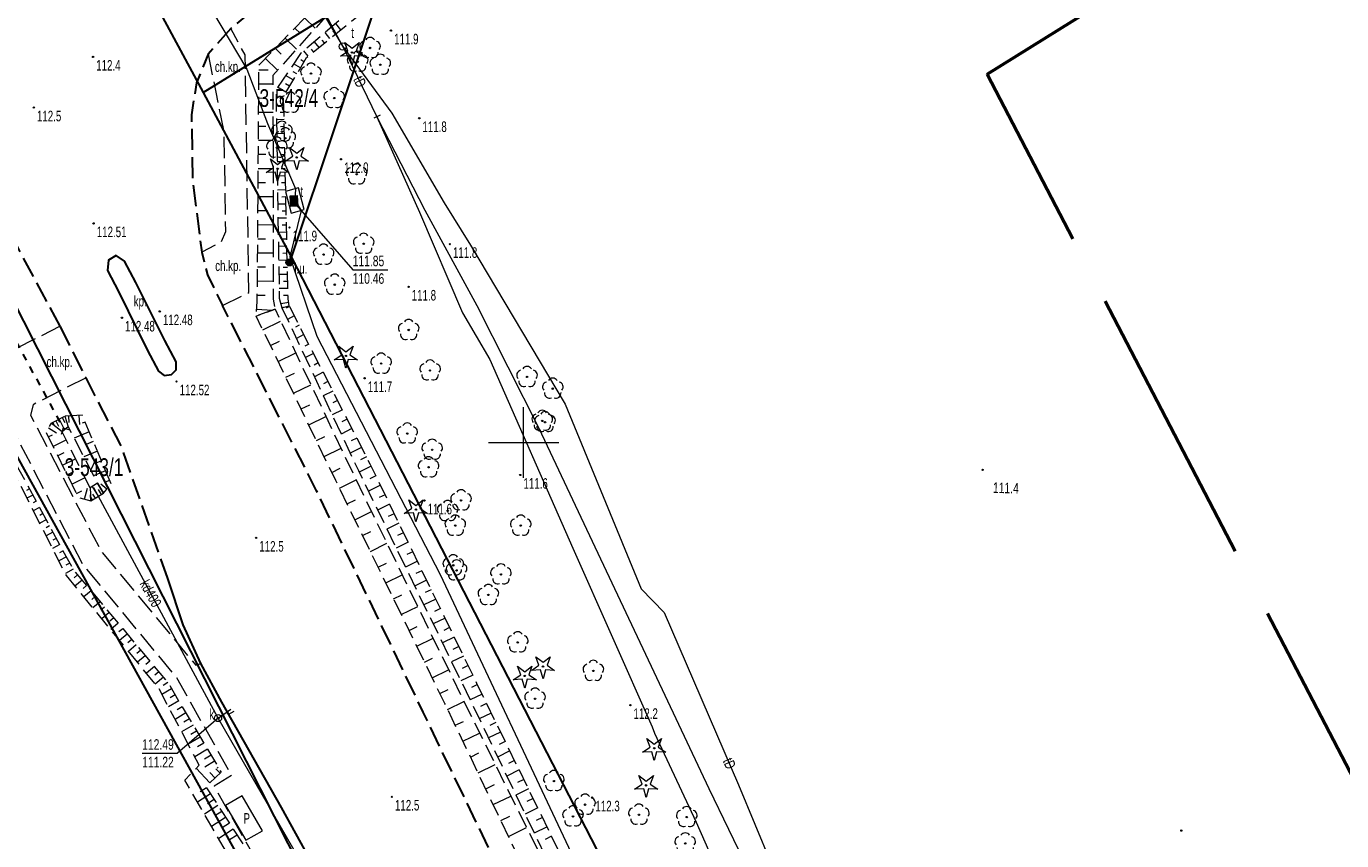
# Model space of a CAD drawing. Header units: metres. Extents: x 7531673 to 7533164, y 5721297 to 5724010.
# Tile 28 of 58: x 7532615 to 7532708, y 5722222 to 5722280. Entities that reach past the tile are written whole.
import ezdxf
from ezdxf.enums import TextEntityAlignment as Align

# ---------------------------------------------------------------- set-up
doc = ezdxf.new("R2010")
doc.units = ezdxf.units.M
for name, pattern in [('2_PTRW01', [1, 0.5, -0.5]), ('4_1', [0]), ('4_SUBP02_07', [0]), ('4_SUPK_01', [0]), ('4_SUPT_01', [0]), ('GDE', [0]), ('GUZ', [1, 0.5, -0.5]), ('L_0_05', [1.75, 1.25, -0.5]), ('L_0_06', [2, 1.5, -0.5]), ('L_0_09', [2.5, 2, -0.5]), ('L_0_7E', [1, 0.5, -0.5])]:
    doc.linetypes.add(name, pattern=pattern)
doc.layers.get('0').update_dxf_attribs({"color": 252})
for name, color, linetype, lineweight in [('chodnik', 252, 'L_0_06', 18), ('Dzialki', 80, 'GDE', 30), ('jezdnia', 252, 'L_0_06', 18), ('k', 252, 'Continuous', 18), ('kraweznik', 252, 'Continuous', 25), ('Numery_dzialek', 80, 'Continuous', 30), ('odwodnienie_liniowe', 24, 'L_0_BB', 18), ('opis', 7, 'Continuous', 18), ('przepust', 252, 'L_0_7E', 35), ('PTRW_L_1', 252, 'Continuous', 18), ('RTPW_T_0', 252, 'Continuous', 15), ('skarpa_nieumocniona', 252, 'L_0_05', 18), ('skarpa_umocniona', 252, 'Continuous', 18), ('SUBT_L_0', 30, '4_SUBP02_07', 18), ('SUPK_E_T_0', 24, 'Continuous', 15), ('SUPK_L_0', 24, '4_SUPK_01', 18), ('SUPT_E_T_0', 30, 'Continuous', 15), ('SUPT_L_0', 30, '4_SUPT_01', 18), ('SUTK_T_0', 252, 'Continuous', 18), ('SUTT_T_0', 30, 'Continuous', 18), ('SUUK_E_T_9', 34, 'Continuous', 15), ('SUUK_T_2', 34, 'Continuous', 18), ('SUUT_E_T_3', 7, 'Continuous', 15), ('SUUT_E_T_9', 30, 'Continuous', 15), ('SUUT_T_1', 30, 'Continuous', 18), ('SUXX_T_6', 7, 'Continuous', 18), ('Uzytki', 252, 'GUZ', 18), ('wiata_przystankowa', 7, 'Continuous', 18), ('wysokosci_naturalne', 7, 'Continuous', 18), ('wysokosci_sztuczne', 7, 'Continuous', 18)]:
    doc.layers.add(name, color=color, linetype=linetype, lineweight=lineweight)
doc.layers.add('zakres', color=7, linetype='L_0_09', lineweight=50, true_color=0xff05ff)
doc.styles.get("Standard").update_dxf_attribs({"font": 'arial.ttf'})
doc.linetypes.add('L_0_BB', pattern='A,-0.4,[5,113 e2 pomiar.shx,S=0.05,R=0,X=0,Y=0]', length=0.4)

# ---------------------------------------------------------------- blocks, each defined once
blk = doc.blocks.new('2_RTPW01')
at = {"linetype": 'Continuous'}
blk.add_circle((0, 0), 0.045, dxfattribs=at)
blk = doc.blocks.new('4_SUPS01_05')
at = {"linetype": 'Continuous'}
blk.add_circle((0, 0), 0.0625, dxfattribs=at)
blk = doc.blocks.new('4_SUPS01_07')
at = {"linetype": 'Continuous'}
blk.add_circle((0, 0), 0.0625, dxfattribs=at)
blk = doc.blocks.new('4_SUUS15_05')
at = {"linetype": 'Continuous'}
blk.add_circle((0, 0), 0.25, dxfattribs=at)
blk = doc.blocks.new('4_SUUS15_07')
at = {"linetype": 'Continuous'}
blk.add_circle((0, 0), 0.25, dxfattribs=at)
blk = doc.blocks.new('4_SUXX')
at = {"linetype": 'Continuous'}
blk.add_line((0, -0.25), (0, 0.25), dxfattribs=at)
blk = doc.blocks.new('L_0_BB_1')
at = {"color": 0, "linetype": 'Continuous', "lineweight": 13, "flags": 128}
blk.add_lwpolyline([(0, -0.5), (0, 0.5)], dxfattribs=at)
blk = doc.blocks.new('L_0_7E_2')
at = {"color": 0, "linetype": 'Continuous', "lineweight": 13, "flags": 128}
for points in [[(0, 0), (-0.7, 0.7)], [(0, 0), (-0.7, -0.7)]]:
    blk.add_lwpolyline(points, dxfattribs=at)
blk = doc.blocks.new('OBOP01_01')
at = {"linetype": 'Continuous', "lineweight": 18}
blk.add_hatch(color=0, dxfattribs=at).paths.add_polyline_path([(0, -0.1, 1), (0, 0.1, 1)])
at = {"color": 0, "linetype": 'Continuous', "lineweight": 18, "flags": 128}
blk.add_lwpolyline([(0, -1.74), (-0.35, -0.48), (-1.65, -0.54), (-0.57, 0.18), (-1.02, 1.4), (0, 0.6), (1.02, 1.4), (0.57, 0.18), (1.65, -0.54), (0.35, -0.48), (0, -1.74)], dxfattribs=at)
at = {"color": 0, "linetype": 'Continuous', "lineweight": 18}
blk.add_circle((0, 0), 0.1, dxfattribs=at)
blk = doc.blocks.new('OBOP02_01')
at = {"linetype": 'Continuous', "lineweight": 18}
blk.add_hatch(color=0, dxfattribs=at).paths.add_polyline_path([(0, -0.1, 1), (0, 0.1, 1)])
at = {"color": 0, "linetype": 'Continuous', "lineweight": 18}
blk.add_circle((0, 0), 0.1, dxfattribs=at)
for centre, radius, start, end in [((-0.77, 0.25), 0.7, 101.6336, 222.6627), ((0, 0.8), 0.7, 29.8459, 150.1541), ((0.77, 0.25), 0.7, 317.3373, 78.3664), ((-0.46, -0.64), 0.71, 174.3693, 292.5572), ((0.46, -0.64), 0.71, 247.4428, 5.6307)]:
    blk.add_arc(centre, radius, start, end, dxfattribs=at)
blk = doc.blocks.new('SUUS31_01')
at = {"linetype": 'Continuous', "lineweight": 13}
blk.add_hatch(color=0, dxfattribs=at).paths.add_polyline_path([(0, -0.5, 1), (0, 0.5, 1)])
at = {"color": 0, "linetype": 'Continuous', "lineweight": 13}
blk.add_circle((0, 0), 0.5, dxfattribs=at)
blk = doc.blocks.new('SUUS22_1B')
at = {"linetype": 'Continuous', "lineweight": 18, "true_color": 0xffffff}
blk.add_hatch(color=7, dxfattribs=at).paths.add_polyline_path([(0.75, 0.5), (0.75, -0.5), (-0.75, -0.5), (-0.75, 0.5)])
at = {"color": 0, "linetype": 'Continuous', "lineweight": 18, "flags": 128}
blk.add_lwpolyline([(0.75, 0.5), (0.75, -0.5), (-0.75, -0.5), (-0.75, 0.5)], close=True, dxfattribs=at)
blk = doc.blocks.new('RTPW01')
at = {"linetype": 'Continuous', "lineweight": 13}
blk.add_hatch(color=0, dxfattribs=at).paths.add_polyline_path([(0, -0.09, 1), (0, 0.09, 1)])
at = {"color": 0, "linetype": 'Continuous', "lineweight": 13}
blk.add_circle((0, 0), 0.0906, dxfattribs=at)
blk = doc.blocks.new('RTPW02')
at = {"linetype": 'Continuous', "lineweight": 13}
blk.add_hatch(color=0, dxfattribs=at).paths.add_polyline_path([(0, -0.09, 1), (0, 0.09, 1)])
at = {"color": 0, "linetype": 'Continuous', "lineweight": 13}
blk.add_circle((0, 0), 0.0906, dxfattribs=at)

msp = doc.modelspace()

# ---------------------------------------------------------------- linework, layer by layer
at = {"layer": 'chodnik', "color": 252, "lineweight": 18, "flags": 128}
for points in [[(7532628.61, 5722259.73), (7532630.49, 5722260.65), (7532630.22, 5722277.53), (7532629.19, 5722279.4)], [(7532627.59, 5722277.59), (7532628.71, 5722271.99), (7532628.82, 5722264.96), (7532628.51, 5722264.23), (7532627.13, 5722263.51)], [(7532617.08, 5722258.26), (7532612.29, 5722255.84), (7532611.91, 5722254.38), (7532618.64, 5722241.38), (7532625.33, 5722233.31), (7532629.26, 5722226.34), (7532628.01, 5722225.59), (7532631, 5722220.34), (7532632.27, 5722221.03), (7532635.23, 5722215.77), (7532636.88, 5722216.69)], [(7532618.91, 5722254.6), (7532615.15, 5722252.68), (7532614.96, 5722251.95), (7532619.99, 5722242.27), (7532626.71, 5722234.18), (7532627.06, 5722234.31)]]:
    msp.add_lwpolyline(points, dxfattribs=at)
at = {"layer": 'Dzialki'}
for p, q in [((7532620.32, 5722287.7), (7532627.23, 5722274.86)), ((7532627.23, 5722274.86), (7532640.08, 5722282.78)), ((7532633.52, 5722263.15), (7532640.08, 5722282.78)), ((7532627.23, 5722274.86), (7532633.52, 5722263.15)), ((7532640.69, 5722206.86), (7532609, 5722269.44)), ((7532633.52, 5722263.15), (7532723.82, 5722088.06)), ((7532611.22, 5722254.02), (7532633.05, 5722214.59))]:
    msp.add_line(p, q, dxfattribs=at)
at = {"layer": 'jezdnia', "color": 251, "lineweight": 30, "flags": 128}
for points in [[(7532617.08, 5722258.26), (7532614.15, 5722263.69), (7532608.62, 5722274.38), (7532604.74, 5722281.75), (7532598.63, 5722293.3), (7532591.34, 5722307.27), (7532584.12, 5722321.19), (7532576.54, 5722335.73), (7532569.41, 5722349.09), (7532568.55, 5722350.78), (7532565.6, 5722356.67), (7532560.78, 5722366.49), (7532556.81, 5722374.68), (7532556.51, 5722375.32), (7532552.38, 5722383.77), (7532548.35, 5722392.05), (7532548.26, 5722392.2), (7532537.21, 5722413.25), (7532526.05, 5722434.31), (7532515.77, 5722453.81), (7532506.62, 5722471.04), (7532493.84, 5722495.26), (7532485.47, 5722511.03), (7532474.97, 5722530.92), (7532462.83, 5722553.9), (7532450.84, 5722576.6), (7532439.72, 5722597.63), (7532428.42, 5722619), (7532417.29, 5722640.04), (7532405.47, 5722662.39), (7532394.18, 5722683.74), (7532376.97, 5722716.29), (7532365.35, 5722738.22), (7532359.68, 5722749.07), (7532347.98, 5722771.21), (7532335.72, 5722794.35), (7532324.06, 5722816.35), (7532314.09, 5722835.15), (7532304.88, 5722852.71), (7532288.18, 5722884.36), (7532275.18, 5722908.84), (7532263.14, 5722931.64), (7532250.74, 5722954.99), (7532238.99, 5722977.22), (7532220.85, 5723011.65), (7532214.02, 5723024.62), (7532203.45, 5723044.66), (7532195.36, 5723060.09), (7532187.44, 5723075.14), (7532175.36, 5723098.19), (7532161.65, 5723124.23), (7532148.64, 5723149.19), (7532136.91, 5723171.4)], [(7532648.8, 5722293.33), (7532640.39, 5722287.83), (7532633.76, 5722283.24), (7532629.19, 5722279.4), (7532627.59, 5722277.59), (7532626.76, 5722275.56), (7532626.4, 5722273.27), (7532626.49, 5722268.54), (7532627.13, 5722263.51), (7532627.54, 5722261.91), (7532628.61, 5722259.73)], [(7532965.41, 5721608.83), (7532950.56, 5721637.5), (7532938.49, 5721660.78), (7532928.32, 5721680.42), (7532916.09, 5721703.96), (7532900.52, 5721734.01), (7532886.19, 5721761.61), (7532873.62, 5721785.82), (7532859.64, 5721812.77), (7532841.13, 5721848.28), (7532831.83, 5721866.21), (7532817.03, 5721894.56), (7532808.94, 5721910.2), (7532796.93, 5721933.25), (7532784.88, 5721956.37), (7532772.95, 5721979.29), (7532760.06, 5722004), (7532748.78, 5722025.57), (7532736.83, 5722048.64), (7532730.53, 5722060.69), (7532724.03, 5722073.21), (7532718.51, 5722083.95), (7532712.64, 5722095.2), (7532705.94, 5722108), (7532694.05, 5722130.93), (7532684.98, 5722148.36), (7532678.5, 5722160.87), (7532671.37, 5722174.56), (7532661.79, 5722192.96), (7532652.83, 5722210.22), (7532652.15, 5722211.63), (7532648.99, 5722218.17), (7532642.87, 5722230.85), (7532635.3, 5722246.57), (7532628.61, 5722259.73)], [(7532624.73, 5722240.33), (7532621.38, 5722249.82), (7532618.91, 5722254.6), (7532617.08, 5722258.26)]]:
    msp.add_lwpolyline(points, dxfattribs=at)
at = {"layer": 'k', "linetype": 'Continuous', "lineweight": 18, "flags": 128}
for points in [[(7532650, 5722247.5), (7532650, 5722252.5)], [(7532647.5, 5722250), (7532652.5, 5722250)]]:
    msp.add_lwpolyline(points, dxfattribs=at)
at = {"layer": 'kraweznik', "color": 251, "linetype": 'Continuous', "lineweight": 30, "flags": 128}
msp.add_lwpolyline([(7532620.43, 5722262.21), (7532621.22, 5722260.72), (7532623.29, 5722256.54), (7532624.05, 5722255.06), (7532624.47, 5722254.75), (7532624.98, 5722254.82), (7532625.31, 5722255.15), (7532625.31, 5722255.73), (7532624.52, 5722257.25), (7532622.45, 5722261.36), (7532621.64, 5722262.88), (7532621.06, 5722263.28), (7532620.5, 5722262.96)], close=True, dxfattribs=at)
msp.add_lwpolyline([(7532640.18, 5722213), (7532637.75, 5722215.46), (7532636.88, 5722216.69), (7532632.79, 5722224.08), (7532628.56, 5722231.54), (7532627.06, 5722234.31), (7532625.81, 5722237.04), (7532624.73, 5722240.33)], dxfattribs=at)
at = {"layer": 'przepust', "color": 24, "lineweight": 30, "flags": 128}
msp.add_lwpolyline([(7532612.99, 5722258.91), (7532617.28, 5722251.04)], dxfattribs=at)
at = {"layer": 'PTRW_L_1', "linetype": '2_PTRW01'}
msp.add_line((7532629.953, 5722229.092), (7532630.459, 5722228.189), dxfattribs=at)
at = {"layer": 'skarpa_nieumocniona', "color": 252, "lineweight": 18, "flags": 128}
for points in [[(7532632.34, 5722259.47), (7532631, 5722258.98), (7532631.08, 5722260.01), (7532631.2, 5722276.81), (7532636.09, 5722281.84), (7532649.66, 5722291.18), (7532650.35, 5722290.25), (7532636.59, 5722280.97), (7532632.19, 5722276.08), (7532632.22, 5722260.19)], [(7532632.83, 5722259.57), (7532633.35, 5722259.7), (7532633.27, 5722260.2), (7532632.95, 5722274.61), (7532634.59, 5722277.35), (7532640.95, 5722282.51), (7532650.75, 5722288.99), (7532650.55, 5722289.61), (7532640.52, 5722283.09), (7532634.162, 5722277.621), (7532632.41, 5722275.08), (7532632.64, 5722260.25)], [(7532606.41, 5722262.3), (7532618.01, 5722240.96), (7532624.73, 5722232.94), (7532628.51, 5722226.57), (7532627.42, 5722225.55), (7532630.92, 5722220.13), (7532632.14, 5722220.17), (7532634.84, 5722215.65), (7532639.31, 5722208.27), (7532633.61, 5722215.76), (7532631.49, 5722218.82), (7532630.19, 5722218.66), (7532625.93, 5722226.01), (7532626.95, 5722227.08), (7532624.06, 5722232.57), (7532617.52, 5722240.54)], [(7532682.28, 5722161.06), (7532682.9, 5722160.08), (7532683.86, 5722161.48), (7532675.21, 5722176.9), (7532665.8, 5722194.91), (7532656.22, 5722213.57), (7532652.81, 5722220.36), (7532646.74, 5722232.77), (7532639.11, 5722248.45), (7532633.35, 5722259.7), (7532632.83, 5722259.57), (7532638.27, 5722248), (7532645.92, 5722232.31), (7532651.89, 5722219.91), (7532655.17, 5722213.17), (7532664.96, 5722194.55), (7532674.36, 5722176.37)], [(7532681.98, 5722160.94), (7532681.79, 5722159.72), (7532680.79, 5722160.29), (7532672.62, 5722175.28), (7532662.98, 5722193.83), (7532653.56, 5722212.18), (7532650.43, 5722218.9), (7532644.41, 5722231.46), (7532636.66, 5722247.29), (7532631, 5722258.98), (7532632.34, 5722259.47), (7532637.87, 5722247.81), (7532645.53, 5722232.08), (7532651.63, 5722219.8), (7532654.9, 5722213), (7532664.62, 5722194.25), (7532674.05, 5722176.19)], [(7532617.21, 5722250.76), (7532616.44, 5722251.36), (7532616.05, 5722250.74), (7532618.38, 5722246.09), (7532619.26, 5722245.85), (7532619.21, 5722246.77)], [(7532617.4, 5722251.86), (7532617.64, 5722251.12), (7532619.73, 5722247.1), (7532620.15, 5722246.4), (7532620.7, 5722247.05), (7532618.65, 5722251.93)]]:
    msp.add_lwpolyline(points, close=True, dxfattribs=at)
at = {"layer": 'skarpa_nieumocniona', "color": 252, "linetype": 'Continuous', "lineweight": 18, "flags": 128}
for points in [[(7532634.452, 5722280.151), (7532635.198, 5722279.426)], [(7532633.755, 5722279.435), (7532634.142, 5722279.058)], [(7532636.635, 5722279.01), (7532636.458, 5722279.228)], [(7532637.023, 5722279.325), (7532636.662, 5722279.771)], [(7532633.057, 5722278.718), (7532633.861, 5722277.936)], [(7532635.469, 5722278.066), (7532635.145, 5722278.466)], [(7532635.858, 5722278.381), (7532635.691, 5722278.587)], [(7532636.246, 5722278.695), (7532635.903, 5722279.119)], [(7532632.36, 5722278.002), (7532632.776, 5722277.596)], [(7532634.692, 5722277.436), (7532634.386, 5722277.814)], [(7532635.081, 5722277.751), (7532634.923, 5722277.946)], [(7532631.196, 5722276.474), (7532631.851, 5722276.469)], [(7532631.662, 5722277.285), (7532632.505, 5722276.464)], [(7532634.144, 5722276.609), (7532633.663, 5722276.896)], [(7532634.4, 5722277.038), (7532634.174, 5722277.173)], [(7532631.189, 5722275.474), (7532632.195, 5722275.466)], [(7532633.374, 5722275.321), (7532633.093, 5722275.489)], [(7532633.631, 5722275.75), (7532633.095, 5722276.071)], [(7532633.887, 5722276.179), (7532633.633, 5722276.331)], [(7532633.118, 5722274.892), (7532632.527, 5722275.245)], [(7532631.182, 5722274.474), (7532631.689, 5722274.47)], [(7532632.968, 5722273.938), (7532632.43, 5722273.926)], [(7532632.956, 5722274.438), (7532632.69, 5722274.432)], [(7532631.174, 5722273.474), (7532632.198, 5722273.466)], [(7532632.99, 5722272.938), (7532632.446, 5722272.926)], [(7532632.979, 5722273.438), (7532632.708, 5722273.432)], [(7532631.167, 5722272.474), (7532631.683, 5722272.47)], [(7532633.012, 5722271.938), (7532632.462, 5722271.926)], [(7532633.001, 5722272.438), (7532632.727, 5722272.432)], [(7532631.16, 5722271.474), (7532632.201, 5722271.466)], [(7532633.035, 5722270.938), (7532632.477, 5722270.926)], [(7532633.023, 5722271.438), (7532632.746, 5722271.432)], [(7532631.153, 5722270.474), (7532631.678, 5722270.47)], [(7532633.057, 5722269.939), (7532632.493, 5722269.926)], [(7532633.046, 5722270.439), (7532632.765, 5722270.432)], [(7532631.146, 5722269.474), (7532632.204, 5722269.466)], [(7532633.079, 5722268.939), (7532632.508, 5722268.926)], [(7532633.068, 5722269.439), (7532632.784, 5722269.432)], [(7532631.138, 5722268.474), (7532631.672, 5722268.47)], [(7532633.09, 5722268.439), (7532632.803, 5722268.433)], [(7532631.131, 5722267.474), (7532632.207, 5722267.466)], [(7532633.102, 5722267.939), (7532632.524, 5722267.926)], [(7532633.113, 5722267.439), (7532632.822, 5722267.433)], [(7532631.124, 5722266.474), (7532631.666, 5722266.47)], [(7532633.124, 5722266.939), (7532632.54, 5722266.926)], [(7532633.135, 5722266.439), (7532632.841, 5722266.433)], [(7532631.117, 5722265.474), (7532632.21, 5722265.466)], [(7532633.146, 5722265.94), (7532632.555, 5722265.926)], [(7532633.157, 5722265.44), (7532632.86, 5722265.433)], [(7532631.11, 5722264.474), (7532631.661, 5722264.47)], [(7532633.168, 5722264.94), (7532632.571, 5722264.927)], [(7532633.18, 5722264.44), (7532632.879, 5722264.433)], [(7532631.102, 5722263.474), (7532632.213, 5722263.466)], [(7532633.191, 5722263.94), (7532632.586, 5722263.927)], [(7532633.202, 5722263.44), (7532632.898, 5722263.433)], [(7532631.095, 5722262.474), (7532631.655, 5722262.47)], [(7532633.213, 5722262.94), (7532632.602, 5722262.927)], [(7532633.224, 5722262.44), (7532632.917, 5722262.434)], [(7532631.088, 5722261.474), (7532632.216, 5722261.466)], [(7532633.235, 5722261.941), (7532632.618, 5722261.927)], [(7532633.247, 5722261.441), (7532632.936, 5722261.434)], [(7532631.081, 5722260.474), (7532631.649, 5722260.47)], [(7532633.258, 5722260.941), (7532632.633, 5722260.927)], [(7532633.313, 5722259.944), (7532632.752, 5722259.858)], [(7532633.269, 5722260.441), (7532632.955, 5722260.434)], [(7532633.369, 5722259.662), (7532633.135, 5722259.543)], [(7532631.04, 5722259.475), (7532632.135, 5722259.397)], [(7532631.473, 5722258.006), (7532632.742, 5722258.62)], [(7532633.71, 5722258.995), (7532633.22, 5722258.744)], [(7532634.052, 5722258.327), (7532633.796, 5722258.196)], [(7532632.017, 5722256.881), (7532632.648, 5722257.186)], [(7532634.394, 5722257.659), (7532633.859, 5722257.386)], [(7532634.735, 5722256.991), (7532634.457, 5722256.849)], [(7532632.561, 5722255.756), (7532633.814, 5722256.361)], [(7532635.077, 5722256.324), (7532634.497, 5722256.027)], [(7532633.106, 5722254.63), (7532633.728, 5722254.931)], [(7532635.418, 5722255.656), (7532635.117, 5722255.502)], [(7532635.76, 5722254.988), (7532635.135, 5722254.669)], [(7532633.65, 5722253.505), (7532634.886, 5722254.103)], [(7532636.102, 5722254.321), (7532635.778, 5722254.155)], [(7532636.443, 5722253.653), (7532635.774, 5722253.31)], [(7532634.194, 5722252.38), (7532634.808, 5722252.677)], [(7532637.126, 5722252.318), (7532636.412, 5722251.952)], [(7532636.785, 5722252.985), (7532636.439, 5722252.808)], [(7532617.663, 5722251.876), (7532617.687, 5722251.429)], [(7532618.412, 5722251.915), (7532618.445, 5722251.284)], [(7532618.846, 5722251.453), (7532618.646, 5722251.368)], [(7532634.738, 5722251.254), (7532635.958, 5722251.844)], [(7532637.468, 5722251.65), (7532637.1, 5722251.461)], [(7532616.225, 5722250.392), (7532616.518, 5722250.538)], [(7532616.239, 5722251.045), (7532616.81, 5722250.684)], [(7532616.561, 5722249.721), (7532617.498, 5722250.189)], [(7532619.137, 5722250.761), (7532618.06, 5722250.309)], [(7532635.282, 5722250.129), (7532635.888, 5722250.422)], [(7532637.81, 5722250.982), (7532637.05, 5722250.594)], [(7532638.151, 5722250.315), (7532637.76, 5722250.115)], [(7532616.896, 5722249.05), (7532617.365, 5722249.285)], [(7532619.718, 5722249.378), (7532618.755, 5722248.974)], [(7532619.427, 5722250.07), (7532618.917, 5722249.856)], [(7532635.826, 5722249.004), (7532637.03, 5722249.586)], [(7532638.493, 5722249.647), (7532637.689, 5722249.235)], [(7532617.232, 5722248.379), (7532618.171, 5722248.849)], [(7532620.008, 5722248.687), (7532619.555, 5722248.497)], [(7532638.834, 5722248.979), (7532638.421, 5722248.768)], [(7532617.567, 5722247.708), (7532618.038, 5722247.944)], [(7532617.902, 5722247.038), (7532618.845, 5722247.509)], [(7532620.299, 5722247.995), (7532619.45, 5722247.639)], [(7532636.371, 5722247.878), (7532636.968, 5722248.167)], [(7532639.173, 5722248.31), (7532638.32, 5722247.895)], [(7532639.501, 5722247.636), (7532639.075, 5722247.428)], [(7532614.889, 5722246.703), (7532614.687, 5722246.593)], [(7532618.238, 5722246.367), (7532618.625, 5722246.56)], [(7532618.801, 5722245.974), (7532619.012, 5722246.754)], [(7532620.391, 5722246.689), (7532619.974, 5722247.046)], [(7532620.589, 5722247.304), (7532620.281, 5722247.175)], [(7532636.917, 5722246.754), (7532638.104, 5722247.335)], [(7532639.829, 5722246.961), (7532638.977, 5722246.547)], [(7532615.128, 5722246.264), (7532614.712, 5722246.038)], [(7532615.367, 5722245.824), (7532615.153, 5722245.708)], [(7532637.467, 5722245.632), (7532638.059, 5722245.921)], [(7532640.486, 5722245.612), (7532639.634, 5722245.198)], [(7532640.158, 5722246.287), (7532639.732, 5722246.08)], [(7532615.605, 5722245.385), (7532615.167, 5722245.147)], [(7532615.844, 5722244.946), (7532615.619, 5722244.824)], [(7532638.017, 5722244.509), (7532639.197, 5722245.087)], [(7532640.814, 5722244.938), (7532640.388, 5722244.731)], [(7532616.083, 5722244.507), (7532615.622, 5722244.256)], [(7532616.322, 5722244.067), (7532616.086, 5722243.939)], [(7532638.566, 5722243.386), (7532639.155, 5722243.675)], [(7532641.142, 5722244.264), (7532640.291, 5722243.85)], [(7532616.561, 5722243.628), (7532616.077, 5722243.365)], [(7532617.039, 5722242.75), (7532616.532, 5722242.474)], [(7532616.8, 5722243.189), (7532616.552, 5722243.054)], [(7532639.116, 5722242.264), (7532640.291, 5722242.839)], [(7532641.798, 5722242.915), (7532640.948, 5722242.501)], [(7532641.47, 5722243.589), (7532641.045, 5722243.382)], [(7532617.516, 5722241.871), (7532616.987, 5722241.583)], [(7532617.277, 5722242.31), (7532617.018, 5722242.17)], [(7532642.126, 5722242.24), (7532641.701, 5722242.034)], [(7532617.994, 5722240.993), (7532617.442, 5722240.692)], [(7532617.755, 5722241.432), (7532617.485, 5722241.285)], [(7532639.666, 5722241.141), (7532640.252, 5722241.428)], [(7532642.454, 5722241.566), (7532641.605, 5722241.153)], [(7532642.782, 5722240.891), (7532642.358, 5722240.685)], [(7532618.31, 5722240.606), (7532618.059, 5722240.396)], [(7532618.631, 5722240.222), (7532618.126, 5722239.8)], [(7532640.215, 5722240.018), (7532641.385, 5722240.591)], [(7532643.11, 5722240.217), (7532642.262, 5722239.804)], [(7532618.952, 5722239.839), (7532618.697, 5722239.626)], [(7532619.273, 5722239.455), (7532618.76, 5722239.027)], [(7532619.594, 5722239.072), (7532619.336, 5722238.856)], [(7532640.765, 5722238.896), (7532641.348, 5722239.181)], [(7532643.439, 5722239.543), (7532643.015, 5722239.336)], [(7532619.915, 5722238.689), (7532619.395, 5722238.254)], [(7532620.236, 5722238.305), (7532619.974, 5722238.086)], [(7532641.315, 5722237.773), (7532642.478, 5722238.343)], [(7532643.767, 5722238.868), (7532642.919, 5722238.456)], [(7532644.095, 5722238.194), (7532643.671, 5722237.988)], [(7532620.556, 5722237.922), (7532620.029, 5722237.48)], [(7532620.877, 5722237.539), (7532620.612, 5722237.316)], [(7532621.198, 5722237.155), (7532620.663, 5722236.707)], [(7532644.423, 5722237.519), (7532643.576, 5722237.107)], [(7532621.519, 5722236.772), (7532621.25, 5722236.546)], [(7532621.84, 5722236.389), (7532621.297, 5722235.934)], [(7532641.864, 5722236.65), (7532642.445, 5722236.935)], [(7532645.079, 5722236.17), (7532644.233, 5722235.759)], [(7532644.751, 5722236.845), (7532644.328, 5722236.639)], [(7532622.161, 5722236.005), (7532621.888, 5722235.776)], [(7532622.482, 5722235.622), (7532621.932, 5722235.161)], [(7532622.803, 5722235.239), (7532622.526, 5722235.006)], [(7532642.414, 5722235.528), (7532643.572, 5722236.095)], [(7532645.407, 5722235.496), (7532644.984, 5722235.29)], [(7532623.124, 5722234.855), (7532622.566, 5722234.388)], [(7532623.445, 5722234.472), (7532623.164, 5722234.236)], [(7532642.964, 5722234.405), (7532643.541, 5722234.688)], [(7532645.735, 5722234.822), (7532644.89, 5722234.411)], [(7532623.766, 5722234.089), (7532623.2, 5722233.614)], [(7532624.087, 5722233.705), (7532623.802, 5722233.466)], [(7532643.513, 5722233.282), (7532644.666, 5722233.847)], [(7532646.391, 5722233.473), (7532645.547, 5722233.062)], [(7532646.063, 5722234.147), (7532645.641, 5722233.942)], [(7532624.408, 5722233.322), (7532623.834, 5722232.841)], [(7532624.984, 5722232.508), (7532624.303, 5722232.104)], [(7532624.73, 5722232.94), (7532624.399, 5722232.742)], [(7532644.063, 5722232.16), (7532644.638, 5722232.441)], [(7532646.72, 5722232.798), (7532646.298, 5722232.593)], [(7532625.495, 5722231.648), (7532624.77, 5722231.218)], [(7532625.239, 5722232.078), (7532624.888, 5722231.869)], [(7532644.609, 5722231.035), (7532645.769, 5722231.591)], [(7532647.049, 5722232.125), (7532646.203, 5722231.71)], [(7532626.005, 5722230.788), (7532625.236, 5722230.332)], [(7532625.75, 5722231.218), (7532625.377, 5722230.997)], [(7532647.709, 5722230.778), (7532646.854, 5722230.359)], [(7532647.379, 5722231.451), (7532646.954, 5722231.243)], [(7532626.516, 5722229.929), (7532625.703, 5722229.446)], [(7532626.261, 5722230.359), (7532625.865, 5722230.124)], [(7532645.15, 5722229.908), (7532645.737, 5722230.19)], [(7532648.039, 5722230.104), (7532647.61, 5722229.894)], [(7532627.027, 5722229.069), (7532626.169, 5722228.56)], [(7532626.771, 5722229.499), (7532626.354, 5722229.251)], [(7532645.69, 5722228.781), (7532646.882, 5722229.353)], [(7532648.369, 5722229.431), (7532647.505, 5722229.007)], [(7532648.699, 5722228.757), (7532648.265, 5722228.545)], [(7532627.537, 5722228.209), (7532626.636, 5722227.674)], [(7532627.282, 5722228.639), (7532626.842, 5722228.378)], [(7532627.793, 5722227.779), (7532627.331, 5722227.505)], [(7532646.23, 5722227.654), (7532646.835, 5722227.944)], [(7532649.029, 5722228.084), (7532648.157, 5722227.656)], [(7532627.714, 5722225.823), (7532626.745, 5722226.859)], [(7532628.048, 5722227.349), (7532627.356, 5722226.938)], [(7532628.444, 5722226.506), (7532628.145, 5722226.826)], [(7532628.303, 5722226.919), (7532628.224, 5722226.873)], [(7532646.771, 5722226.527), (7532647.995, 5722227.114)], [(7532649.359, 5722227.41), (7532648.921, 5722227.195)], [(7532628.079, 5722226.164), (7532627.718, 5722226.551)], [(7532649.689, 5722226.737), (7532648.808, 5722226.305)], [(7532650.019, 5722226.063), (7532649.576, 5722225.846)], [(7532627.746, 5722225.046), (7532626.833, 5722224.457)], [(7532627.474, 5722225.466), (7532627.028, 5722225.178)], [(7532647.311, 5722225.4), (7532647.932, 5722225.697)], [(7532650.349, 5722225.39), (7532649.459, 5722224.953)], [(7532628.288, 5722224.206), (7532627.335, 5722223.591)], [(7532628.017, 5722224.626), (7532627.55, 5722224.325)], [(7532647.852, 5722224.272), (7532649.109, 5722224.875)], [(7532651.009, 5722224.043), (7532650.11, 5722223.602)], [(7532650.679, 5722224.716), (7532650.232, 5722224.497)], [(7532628.83, 5722223.365), (7532627.837, 5722222.724)], [(7532628.559, 5722223.785), (7532628.072, 5722223.472)], [(7532648.392, 5722223.145), (7532649.029, 5722223.451)], [(7532651.339, 5722223.369), (7532650.887, 5722223.148)], [(7532629.372, 5722222.525), (7532628.339, 5722221.858)], [(7532629.101, 5722222.945), (7532628.594, 5722222.618)], [(7532648.932, 5722222.018), (7532650.222, 5722222.637)], [(7532651.669, 5722222.696), (7532650.761, 5722222.251)], [(7532629.643, 5722222.105), (7532629.117, 5722221.765)], [(7532651.999, 5722222.022), (7532651.543, 5722221.799)]]:
    msp.add_lwpolyline(points, dxfattribs=at)
at = {"layer": 'skarpa_umocniona', "color": 252, "linetype": 'Continuous', "lineweight": 18, "flags": 128}
for points in [[(7532616.44, 5722251.36), (7532617.4, 5722251.86), (7532617.64, 5722251.12), (7532617.21, 5722250.76)], [(7532619.73, 5722247.1), (7532619.21, 5722246.77), (7532619.26, 5722245.85), (7532620.15, 5722246.4)]]:
    msp.add_lwpolyline(points, close=True, dxfattribs=at)
for points in [[(7532616.55, 5722251.42), (7532616.678, 5722251.176)], [(7532616.771, 5722251.536), (7532616.963, 5722251.17)], [(7532616.993, 5722251.652), (7532617.384, 5722250.903)], [(7532617.215, 5722251.767), (7532617.397, 5722251.418)], [(7532619.792, 5722246.181), (7532619.363, 5722246.866)], [(7532620.004, 5722246.314), (7532619.789, 5722246.657)], [(7532619.368, 5722245.916), (7532619.249, 5722246.106)], [(7532619.58, 5722246.049), (7532619.401, 5722246.334)]]:
    msp.add_lwpolyline(points, dxfattribs=at)
at = {"layer": 'SUBT_L_0', "linetype": '4_SUBP02_07'}
for p, q in [((7532634, 5722268.08), (7532633.09, 5722267.82)), ((7532634.42, 5722266.55), (7532634, 5722268.08)), ((7532633.09, 5722267.82), (7532633.49, 5722266.28)), ((7532633.49, 5722266.28), (7532634.42, 5722266.55))]:
    msp.add_line(p, q, dxfattribs=at)
at = {"layer": 'SUPK_L_0', "linetype": '4_SUPK_01'}
for q in [(7532619.47, 5722246.77), (7532629.19, 5722231.05)]:
    msp.add_line((7532628.3, 5722230.42), q, dxfattribs=at)
at = {"layer": 'SUPK_L_0', "linetype": '4_1'}
for p, q in [((7532628.3, 5722230.42), (7532619.47, 5722246.77)), ((7532628.3, 5722230.42), (7532629.19, 5722231.05)), ((7532642.009, 5722206.655), (7532628.3, 5722230.42))]:
    msp.add_line(p, q, dxfattribs=at)
at = {"layer": 'SUPT_L_0', "linetype": '4_SUPT_01'}
for p, q in [((7532621.52, 5722291.36), (7532630.35, 5722276.52)), ((7532633.7, 5722283.93), (7532637.15, 5722278.13)), ((7532637.15, 5722278.13), (7532635.01, 5722282.22)), ((7532637.15, 5722278.13), (7532640.65, 5722273.4)), ((7532637.15, 5722278.13), (7532639.58, 5722273.14)), ((7532630.35, 5722276.52), (7532631.81, 5722272.67)), ((7532631.81, 5722272.67), (7532633.79, 5722268.02)), ((7532639.58, 5722273.14), (7532642.98, 5722266.51)), ((7532639.58, 5722273.14), (7532642.61, 5722266.35)), ((7532640.65, 5722273.4), (7532644.36, 5722267.03)), ((7532633.79, 5722268.02), (7532633.76, 5722267.19)), ((7532633.76, 5722267.19), (7532634.19, 5722266.49)), ((7532644.36, 5722267.03), (7532646.24, 5722264.01)), ((7532634.19, 5722266.49), (7532633.39, 5722263.19)), ((7532642.61, 5722266.35), (7532645.67, 5722259.2)), ((7532642.98, 5722266.51), (7532646.67, 5722259.73)), ((7532646.24, 5722264.01), (7532652.96, 5722252.73)), ((7532633.39, 5722263.19), (7532635.31, 5722257.56)), ((7532646.67, 5722259.73), (7532651.09, 5722251.02)), ((7532645.67, 5722259.2), (7532647.6, 5722255.89)), ((7532635.31, 5722257.56), (7532644.08, 5722240.62)), ((7532647.6, 5722255.89), (7532653.51, 5722242.5)), ((7532652.96, 5722252.73), (7532658.35, 5722239.6)), ((7532651.09, 5722251.02), (7532658.67, 5722234.96)), ((7532653.51, 5722242.5), (7532659.15, 5722229.79)), ((7532644.08, 5722240.62), (7532655.95, 5722215.43)), ((7532658.35, 5722239.6), (7532660, 5722237.91)), ((7532660, 5722237.91), (7532665.28, 5722225.69)), ((7532658.67, 5722234.96), (7532663.17, 5722225.43)), ((7532659.15, 5722229.79), (7532659.3, 5722229.35)), ((7532659.3, 5722229.35), (7532662.26, 5722223.02)), ((7532663.17, 5722225.43), (7532669.69, 5722211.97)), ((7532665.28, 5722225.69), (7532667.6, 5722220.09)), ((7532662.26, 5722223.02), (7532664.38, 5722218.23))]:
    msp.add_line(p, q, dxfattribs=at)
at = {"layer": 'SUTK_T_0', "linetype": 'Continuous'}
for p in [(7532628.3, 5722230.42), (7532622.903, 5722227.92)]:
    msp.add_line(p, (7532625.4, 5722227.92), dxfattribs=at)
at = {"layer": 'SUTT_T_0', "linetype": 'Continuous'}
for p, q in [((7532633.68, 5722267.07), (7532637.86, 5722262.27)), ((7532637.86, 5722262.27), (7532640.357, 5722262.27))]:
    msp.add_line(p, q, dxfattribs=at)
at = {"layer": 'Uzytki'}
for p, q in [((7532633.53, 5722263.15), (7532640.08, 5722282.78)), ((7532994.4, 5721563.34), (7532633.53, 5722263.15)), ((7532611.23, 5722254.02), (7532633.05, 5722214.59))]:
    msp.add_line(p, q, dxfattribs=at)
at = {"layer": 'wiata_przystankowa', "color": 252, "linetype": 'Continuous', "lineweight": 18, "flags": 128}
msp.add_lwpolyline([(7532630.016, 5722224.887), (7532628.82, 5722224.21), (7532630.276, 5722221.738), (7532631.447, 5722222.407)], close=True, dxfattribs=at)
at = {"layer": 'wysokosci_naturalne', "color": 252}
for p in [(7532640.58, 5722279.26), (7532619.41, 5722277.39), (7532615.2, 5722273.79), (7532642.59, 5722273.03), (7532637.03, 5722270.12), (7532633.37, 5722265.27), (7532644.76, 5722264.09), (7532641.83, 5722261.06), (7532638.71, 5722254.56), (7532649.77, 5722247.69), (7532642.96, 5722245.87), (7532631, 5722243.22), (7532657.59, 5722231.34), (7532640.64, 5722224.83), (7532654.88, 5722224.77)]:
    msp.add_point(p, dxfattribs=at)
at = {"layer": 'wysokosci_sztuczne', "color": 252}
for p in [(7532619.45, 5722265.56), (7532621.46, 5722258.86), (7532624.15, 5722259.31), (7532625.34, 5722254.33)]:
    msp.add_point(p, dxfattribs=at)
at = {"layer": 'zakres', "color": 6, "lineweight": 50, "ltscale": 10}
msp.add_lwpolyline([(7531711.141, 5723861.321), (7531927.66, 5723451.28), (7532248.91, 5722837.99), (7532655.42, 5722066.69), (7533061.63, 5721296.897), (7533163.777, 5721347.417), (7533045.85, 5721572.87), (7532868.05, 5721917.16), (7532735.17, 5722175.75), (7532682.943, 5722276.17), (7532755.64, 5722321.457), (7532723.063, 5722383.635), (7532650.279, 5722338.293), (7532322.07, 5722954.54), (7532208.28, 5723169.59), (7531836.585, 5723882.952), (7531911.571, 5723950.835), (7531857.881, 5724010.143), (7531797.896, 5723955.84), (7531782.573, 5723984.683), (7531673.371, 5723932.85)], close=True, dxfattribs=at)

# ---------------------------------------------------------------- block references
at = {"color": 74, "linetype": 'Continuous', "xscale": 0.5, "yscale": 0.5, "zscale": 0.5}
for name, p in [('OBOP01_01', (7532637.812, 5722277.707)), ('OBOP02_01', (7532639.097, 5722278.024)), ('OBOP02_01', (7532638.214, 5722277.041)), ('OBOP02_01', (7532639.82, 5722276.832)), ('OBOP02_01', (7532634.898, 5722276.206)), ('OBOP02_01', (7532633.438, 5722274.147)), ('OBOP02_01', (7532636.545, 5722274.463)), ('OBOP02_01', (7532632.831, 5722272.075)), ('OBOP02_01', (7532632.474, 5722270.942)), ('OBOP02_01', (7532633.072, 5722271.61)), ('OBOP01_01', (7532633.888, 5722270.248)), ('OBOP01_01', (7532632.527, 5722269.443)), ('OBOP02_01', (7532638.146, 5722269.053)), ('OBOP02_01', (7532638.642, 5722264.115)), ('OBOP02_01', (7532635.792, 5722263.345)), ('OBOP02_01', (7532636.583, 5722261.21)), ('OBOP02_01', (7532641.839, 5722257.992)), ('OBOP01_01', (7532637.374, 5722256.146)), ('OBOP02_01', (7532639.884, 5722255.605)), ('OBOP02_01', (7532643.363, 5722255.113)), ('OBOP02_01', (7532650.251, 5722254.658)), ('OBOP02_01', (7532652.08, 5722253.825)), ('OBOP02_01', (7532651.33, 5722251.537)), ('OBOP02_01', (7532651.532, 5722251.442)), ('OBOP02_01', (7532641.734, 5722250.636)), ('OBOP02_01', (7532643.508, 5722249.485)), ('OBOP02_01', (7532643.251, 5722248.238)), ('OBOP02_01', (7532645.563, 5722245.887)), ('OBOP01_01', (7532642.35, 5722245.232)), ('OBOP02_01', (7532644.611, 5722245.138)), ('OBOP02_01', (7532645.148, 5722244.097)), ('OBOP02_01', (7532649.805, 5722244.095)), ('OBOP02_01', (7532645.005, 5722241.27)), ('OBOP02_01', (7532645.242, 5722240.91)), ('OBOP02_01', (7532648.391, 5722240.627)), ('OBOP02_01', (7532647.5, 5722239.17)), ('OBOP02_01', (7532649.591, 5722235.799)), ('OBOP01_01', (7532651.384, 5722234.083)), ('OBOP02_01', (7532654.962, 5722233.775)), ('OBOP01_01', (7532650.089, 5722233.415)), ('OBOP02_01', (7532650.821, 5722231.797)), ('OBOP01_01', (7532659.283, 5722228.275)), ('OBOP02_01', (7532652.155, 5722225.948)), ('OBOP01_01', (7532658.714, 5722225.642)), ('OBOP02_01', (7532654.373, 5722224.269)), ('OBOP02_01', (7532653.514, 5722223.438)), ('OBOP02_01', (7532658.197, 5722223.557)), ('OBOP02_01', (7532661.6, 5722223.389)), ('OBOP02_01', (7532661.488, 5722221.518))]:
    msp.add_blockref(name, p, dxfattribs=at)
at = {"color": 252, "linetype": 'Continuous', "xscale": 0.4999999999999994, "yscale": 0.4999999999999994, "zscale": 0.4999999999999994, "rotation": 273}
msp.add_blockref('SUUS22_1B', (7532633.69, 5722267.15), dxfattribs=at)
at = {"color": 252, "linetype": 'Continuous', "xscale": 0.5, "yscale": 0.5, "zscale": 0.5}
msp.add_blockref('SUUS31_01', (7532633.37, 5722262.79), dxfattribs=at)
at = {"layer": 'odwodnienie_liniowe', "color": 24, "linetype": 'Continuous', "xscale": 0.5, "yscale": 0.5, "zscale": 0.5, "rotation": 299.22}
msp.add_blockref('L_0_BB_1', (7532629.23, 5722230.79), dxfattribs=at)
at = {"layer": 'przepust', "color": 24, "linetype": 'Continuous', "lineweight": 50, "xscale": 0.4999999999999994, "yscale": 0.4999999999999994, "zscale": 0.4999999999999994, "rotation": 118.6}
msp.add_blockref('L_0_7E_2', (7532617.28, 5722251.04), dxfattribs=at)
at = {"layer": 'RTPW_T_0'}
for p in [(7532682.62, 5722248.06), (7532696.74, 5722222.43)]:
    msp.add_blockref('2_RTPW01', p, dxfattribs=at)
at = {"layer": 'SUTK_T_0'}
msp.add_blockref('4_SUPS01_05', (7532628.3, 5722230.42), dxfattribs=at)
at = {"layer": 'SUTT_T_0'}
msp.add_blockref('4_SUPS01_07', (7532633.68, 5722267.07), dxfattribs=at)
at = {"layer": 'SUUK_T_2'}
msp.add_blockref('4_SUUS15_05', (7532628.3, 5722230.42), dxfattribs=at)
at = {"layer": 'SUUT_T_1'}
msp.add_blockref('4_SUUS15_07', (7532637.15, 5722278.13), dxfattribs=at)
at = {"layer": 'SUXX_T_6', "rotation": 116.5572774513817}
msp.add_blockref('4_SUXX', (7532639.58, 5722273.14), dxfattribs=at)
at = {"layer": 'wysokosci_naturalne', "color": 252, "linetype": 'Continuous', "xscale": 0.5, "yscale": 0.5, "zscale": 0.5}
for p in [(7532640.58, 5722279.26), (7532619.41, 5722277.39), (7532615.2, 5722273.79), (7532642.59, 5722273.03), (7532637.03, 5722270.12), (7532633.37, 5722265.27), (7532644.76, 5722264.09), (7532641.83, 5722261.06), (7532638.71, 5722254.56), (7532649.77, 5722247.69), (7532642.96, 5722245.87), (7532631, 5722243.22), (7532657.59, 5722231.34), (7532640.64, 5722224.83), (7532654.88, 5722224.77)]:
    msp.add_blockref('RTPW01', p, dxfattribs=at)
at = {"layer": 'wysokosci_sztuczne', "color": 252, "linetype": 'Continuous', "xscale": 0.5, "yscale": 0.5, "zscale": 0.5}
for p in [(7532619.45, 5722265.56), (7532621.46, 5722258.86), (7532624.15, 5722259.31), (7532625.34, 5722254.33)]:
    msp.add_blockref('RTPW02', p, dxfattribs=at)

# ---------------------------------------------------------------- texts
at = {"layer": 'Numery_dzialek', "width": 0.7}
for s, p in [('3-542/4', (7532631.24, 5722275.1)), ('3-543/1', (7532617.39, 5722248.88))]:
    msp.add_text(s, height=1.26, dxfattribs=at).set_placement(p, align=Align.TOP_LEFT)
at = {"layer": 'opis', "color": 252, "lineweight": 15, "width": 0.66}
for s, p in [('ch.kp.', (7532628.07, 5722276.32)), ('t', (7532634.154, 5722267.449)), ('ch.kp.', (7532628.09, 5722262.18)), ('i.u.', (7532633.715, 5722261.989)), ('kp.', (7532622.3, 5722259.663)), ('ch.kp.', (7532616.112, 5722255.353)), ('P', (7532630.1, 5722222.92))]:
    msp.add_text(s, height=0.75, dxfattribs=at).set_placement(p)
at = {"layer": 'RTPW_T_0', "width": 0.7}
msp.add_text('111.4', height=0.75, rotation=358.39, dxfattribs=at).set_placement((7532683.35, 5722246.42))
at = {"layer": 'SUPK_E_T_0', "width": 0.7}
msp.add_text('kd400', height=0.75, rotation=298.6, dxfattribs=at).set_placement((7532623.52, 5722239.28), align=Align.MIDDLE)
at = {"layer": 'SUPT_E_T_0', "width": 0.7}
for rotation, p in [(295.96, (7532638.37, 5722275.63)), (293.37, (7532664.63, 5722227.2))]:
    msp.add_text('tD', height=0.75, rotation=rotation, dxfattribs=at).set_placement(p, align=Align.MIDDLE)
at = {"layer": 'SUTK_T_0', "width": 0.7}
for s, p in [('112.49', (7532622.903, 5722228.92)), ('111.22', (7532622.903, 5722227.67))]:
    msp.add_text(s, height=0.75, dxfattribs=at).set_placement(p, align=Align.TOP_LEFT)
at = {"layer": 'SUTT_T_0', "width": 0.7}
for s, p in [('111.85', (7532637.86, 5722263.27)), ('110.46', (7532637.86, 5722262.02))]:
    msp.add_text(s, height=0.75, dxfattribs=at).set_placement(p, align=Align.TOP_LEFT)
at = {"layer": 'SUUK_E_T_9', "width": 0.7}
msp.add_text('k', height=0.75, dxfattribs=at).set_placement((7532627.66, 5722230.32))
at = {"layer": 'SUUT_E_T_3', "width": 0.7}
msp.add_text('t', height=0.75, dxfattribs=at).set_placement((7532633.68, 5722267.16), align=Align.MIDDLE)
at = {"layer": 'SUUT_E_T_9', "width": 0.7}
msp.add_text('t', height=0.75, dxfattribs=at).set_placement((7532637.75, 5722278.73))
at = {"layer": 'wysokosci_naturalne', "color": 252, "lineweight": 15, "width": 0.66}
for s, p in [('111.9', (7532640.805, 5722278.285)), ('112.4', (7532619.635, 5722276.415)), ('112.5', (7532615.425, 5722272.815)), ('111.8', (7532642.815, 5722272.055)), ('112.0', (7532637.255, 5722269.145)), ('111.9', (7532633.595, 5722264.295)), ('111.8', (7532644.985, 5722263.115)), ('111.8', (7532642.055, 5722260.085)), ('111.7', (7532638.935, 5722253.585)), ('111.6', (7532649.995, 5722246.715)), ('111.6', (7532643.185, 5722244.895)), ('112.5', (7532631.225, 5722242.245)), ('112.2', (7532657.815, 5722230.365)), ('112.5', (7532640.865, 5722223.855)), ('112.3', (7532655.105, 5722223.795))]:
    msp.add_text(s, height=0.75, dxfattribs=at).set_placement(p)
at = {"layer": 'wysokosci_sztuczne', "color": 252, "lineweight": 15, "width": 0.66}
for s, p in [('112.51', (7532619.675, 5722264.585)), ('112.48', (7532621.685, 5722257.885)), ('112.48', (7532624.375, 5722258.335)), ('112.52', (7532625.565, 5722253.355))]:
    msp.add_text(s, height=0.75, dxfattribs=at).set_placement(p)

doc.saveas('drawing.dxf')
